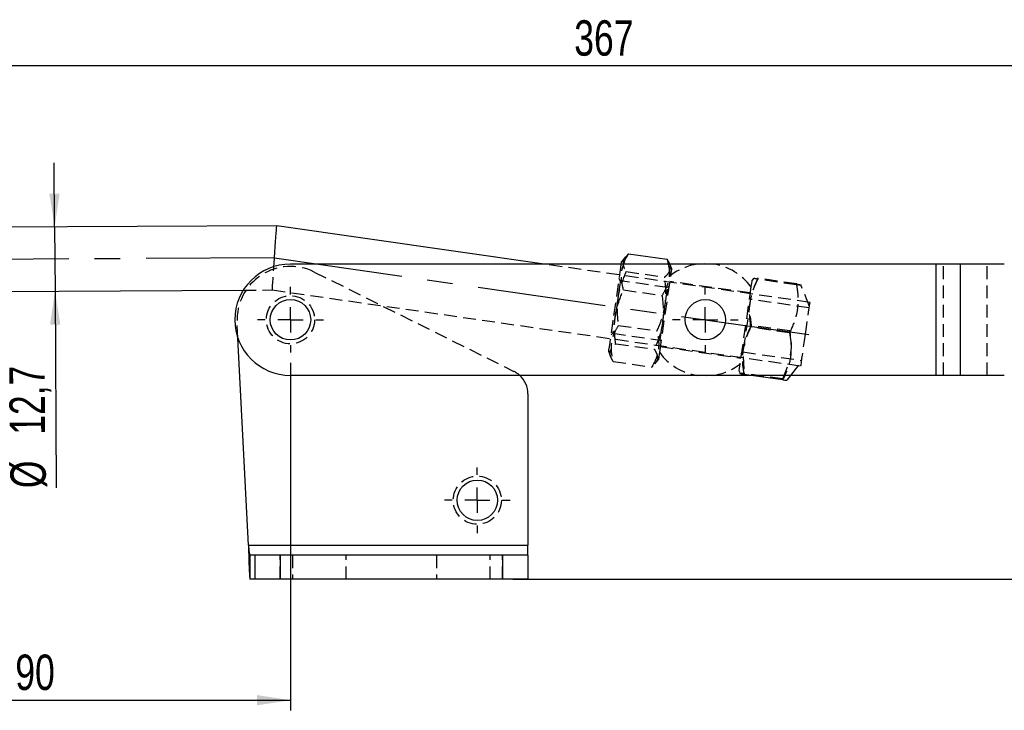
# Model space of a CAD drawing. Extents: x 95 to 730, y 28 to 566.
# Tile 5 of 19: x 243 to 438, y 430 to 566. Entities that reach past the tile are written whole.
import ezdxf

# ---------------------------------------------------------------- set-up
doc = ezdxf.new("R2010")
doc.units = 0
doc.header["$LTSCALE"] = 2
doc.linetypes.add('CENTERX2', pattern=[20.32, 12.7, -2.54, 2.54, -2.54])
doc.linetypes.add('HIDDEN', pattern=[1.905, 1.27, -0.635])
doc.layers.get('0').update_dxf_attribs({"linetype": 'CONTINUOUS'})
doc.styles.add('SLDTEXTSTYLE0', font='TXT', dxfattribs={"width": 0.75})
doc.dimstyles.new('SLDDIMSTYLE0', dxfattribs={"dimtxt": 7, "dimasz": 6.604, "dimexe": 0, "dimexo": 0.0625, "dimgap": 1.75, "dimtad": 1, "dimdec": 0, "dimrnd": 1e-09, "dimzin": 12, "dimtxsty": 'SLDTEXTSTYLE0', "dimsah": 1, "dimcen": 0.09, "dimazin": 3, "dimtfac": 1, "dimtdec": 0, "dimtofl": 0, "dimtmove": 0, "dimatfit": 3, "dimtolj": 1, "dimtzin": 12})
doc.dimstyles.new('SLDDIMSTYLE1', dxfattribs={"dimtxt": 7, "dimasz": 6.604, "dimexe": 0, "dimexo": 0.0625, "dimgap": 1.75, "dimtad": 1, "dimdec": 0, "dimrnd": 1e-09, "dimzin": 12, "dimtxsty": 'SLDTEXTSTYLE0', "dimsah": 1, "dimcen": 0.09, "dimazin": 3, "dimtfac": 1, "dimtofl": 0, "dimtmove": 0, "dimatfit": 3, "dimtolj": 1, "dimtzin": 12})
doc.dimstyles.new('SLDDIMSTYLE2', dxfattribs={"dimtxt": 7, "dimasz": 6.604, "dimexe": 0, "dimexo": 0.0625, "dimgap": 1.75, "dimtad": 1, "dimdec": 3, "dimrnd": 1e-09, "dimzin": 12, "dimtxsty": 'SLDTEXTSTYLE0', "dimsah": 1, "dimcen": 0.09, "dimazin": 3, "dimtfac": 1, "dimtdec": 3, "dimtmove": 0, "dimatfit": 3, "dimtolj": 1, "dimtzin": 12})

# ---------------------------------------------------------------- blocks, each defined once
blk = doc.blocks.new('_D')
at = {"color": 179, "linetype": 'CONTINUOUS'}
for p, q in [((516.51, 526.88), (590.77, 526.88)), ((588.77, 455.64), (588.77, 526.88)), ((340.88, 455.64), (590.77, 455.64))]:
    blk.add_line(p, q, dxfattribs=at)
for points in [[(588.77, 526.88), (587.75, 520.28), (589.79, 520.28)], [(588.77, 455.64), (589.79, 462.24), (587.75, 462.24)]]:
    blk.add_solid(points, dxfattribs=at)
at = {"color": 179, "linetype": 'CONTINUOUS', "insert": (579.75, 482.74, 0.1), "char_height": 7, "attachment_point": 1, "rotation": 90, "style": 'SLDTEXTSTYLE0'}
blk.add_mtext('71', dxfattribs=at)
blk = doc.blocks.new('_D_1')
at = {"color": 179, "linetype": 'CONTINUOUS'}
for p, q in [((189.22, 509.08), (189.22, 559.17)), ((556.45, 506.18), (556.45, 559.17)), ((556.45, 557.17), (189.22, 557.17))]:
    blk.add_line(p, q, dxfattribs=at)
for points in [[(189.22, 557.17), (195.82, 556.16), (195.82, 558.19)], [(556.45, 557.17), (549.85, 558.19), (549.85, 556.16)]]:
    blk.add_solid(points, dxfattribs=at)
at = {"color": 179, "linetype": 'CONTINUOUS', "insert": (353.04, 566.2, 0.1), "char_height": 7, "attachment_point": 1, "style": 'SLDTEXTSTYLE0'}
blk.add_mtext('367', dxfattribs=at)
blk = doc.blocks.new('_D_3')
at = {"color": 179, "linetype": 'CONTINUOUS'}
for p, q in [((250.34, 525.32), (250.27, 538.02)), ((250.34, 525.32), (250.41, 512.62)), ((250.41, 512.62), (250.62, 473.69))]:
    blk.add_line(p, q, dxfattribs=at)
for points in [[(250.34, 525.32), (251.32, 531.93), (249.29, 531.92)], [(250.41, 512.62), (249.43, 506.01), (251.46, 506.02)]]:
    blk.add_solid(points, dxfattribs=at)
at = {"color": 179, "linetype": 'CONTINUOUS', "char_height": 7, "attachment_point": 1, "rotation": 90.3168, "style": 'SLDTEXTSTYLE0'}
for s, insert in [('12,7', (241.44, 484.2, 0.1)), ('%%c', (241.6, 473.64, 0.1))]:
    blk.add_mtext(s, dxfattribs=dict(at, insert=insert))
blk = doc.blocks.new('_D_4')
at = {"color": 179, "linetype": 'CONTINUOUS'}
for p, q in [((206.69, 498.46), (206.69, 429.71)), ((296.95, 498.46), (296.95, 429.71)), ((206.69, 431.71), (296.95, 431.71))]:
    blk.add_line(p, q, dxfattribs=at)
for points in [[(206.69, 431.71), (213.3, 430.7), (213.3, 432.73)], [(296.95, 431.71), (290.35, 432.73), (290.35, 430.7)]]:
    blk.add_solid(points, dxfattribs=at)
at = {"color": 179, "linetype": 'CONTINUOUS', "insert": (242.56, 440.74, 0.1), "char_height": 7, "attachment_point": 1, "style": 'SLDTEXTSTYLE0'}
blk.add_mtext('90', dxfattribs=at)
blk = doc.blocks.new('SW_CENTERMARKSYMBOL_2')
at = {"color": 0, "linetype": 'CONTINUOUS'}
for p, q in [((0, 5), (0, 6.5)), ((0, 0), (0, 2.5)), ((-5, 0), (-6.5, 0)), ((0, 0), (-2.5, 0)), ((0, 0), (0, -2.5)), ((0, 0), (2.5, 0)), ((5, 0), (6.5, 0)), ((0, -5), (0, -6.5))]:
    blk.add_line(p, q, dxfattribs=at)
blk = doc.blocks.new('SW_CENTERMARKSYMBOL_3')
at = {"color": 0, "linetype": 'CONTINUOUS'}
for p, q in [((0, 5), (0, 6.5)), ((0, 0), (0, 2.5)), ((-5, 0), (-6.5, 0)), ((0, 0), (-2.5, 0)), ((0, 0), (0, -2.5)), ((0, 0), (2.5, 0)), ((5, 0), (6.5, 0)), ((0, -5), (0, -6.5))]:
    blk.add_line(p, q, dxfattribs=at)
blk = doc.blocks.new('SW_CENTERMARKSYMBOL_4')
at = {"color": 0, "linetype": 'CONTINUOUS'}
for p, q in [((0, 5), (0, 6.5)), ((0, 0), (0, 2.5)), ((-5, 0), (-6.5, 0)), ((0, 0), (-2.5, 0)), ((0, 0), (0, -2.5)), ((0, 0), (2.5, 0)), ((5, 0), (6.5, 0)), ((0, -5), (0, -6.5))]:
    blk.add_line(p, q, dxfattribs=at)

msp = doc.modelspace()

# ---------------------------------------------------------------- linework, layer by layer
at = {"color": 7, "linetype": 'CONTINUOUS'}
for p, q in [((294.2361, 525.5626), (207.12, 525.0809)), ((347.0698, 517.9649), (294.2361, 525.5626)), ((363.7925, 520.0198), (363.193, 519.3749)), ((363.7925, 520.0198), (371.4395, 518.9201)), ((424.5901, 517.9649), (296.9515, 517.9649)), ((363.1694, 519.3935), (362.4158, 518.4354)), ((371.4395, 518.9201), (371.6195, 517.9649)), ((371.8509, 518.1301), (371.4395, 518.9201)), ((371.9325, 517.9649), (371.8643, 518.1354)), ((424.5901, 495.9649), (424.5901, 517.9649)), ((429.3631, 517.9649), (424.5901, 517.9649)), ((429.3631, 495.9649), (429.3631, 517.9649)), ((438.0502, 517.9649), (429.3631, 517.9649)), ((215.7196, 512.4282), (287.643, 512.8259)), ((288.6344, 462.3906), (286.572, 503.3228)), ((424.5901, 495.9649), (296.9515, 495.9649)), ((394.2766, 495.0656), (388.0227, 495.9649)), ((394.6652, 495.9649), (394.2766, 495.0656)), ((395.1166, 495.0233), (395.8572, 495.9649)), ((429.3631, 495.9649), (424.5901, 495.9649)), ((438.0502, 495.9649), (429.3631, 495.9649)), ((343.8847, 492.2827), (343.8847, 462.3906)), ((288.6344, 462.3906), (343.8847, 462.3906)), ((343.8847, 460.3906), (343.8847, 462.3906)), ((288.9431, 460.3906), (288.9431, 455.6406)), ((289.8847, 460.3906), (288.9431, 460.3906)), ((289.8847, 460.3906), (289.8847, 455.6406)), ((294.8847, 460.3906), (289.8847, 460.3906)), ((294.8847, 460.3906), (294.8847, 455.6406)), ((338.8847, 460.3906), (294.8847, 460.3906)), ((338.8847, 460.3906), (338.8847, 455.6406)), ((343.8847, 460.3906), (338.8847, 460.3906)), ((343.8847, 460.3906), (343.8847, 455.6406)), ((289.8847, 455.6406), (288.9431, 455.6406)), ((294.8847, 455.6406), (289.8847, 455.6406)), ((338.8847, 455.6406), (294.8847, 455.6406)), ((343.8847, 455.6406), (338.8847, 455.6406))]:
    msp.add_line(p, q, dxfattribs=at)
at = {"color": 179, "linetype": 'CENTERX2'}
for q in [(199.5416, 518.6889), (402.6944, 503.5506)]:
    msp.add_line((293.7993, 519.2101), q, dxfattribs=at)
at = {"color": 7, "linetype": 'HIDDEN'}
for p, q in [((399.6517, 510.4035), (347.0698, 517.9649)), ((372.314, 517.012), (371.9325, 517.9649)), ((424.5901, 495.9649), (424.5901, 517.9649)), ((426.0043, 495.9649), (426.0043, 517.9649)), ((429.3631, 495.9649), (429.3631, 517.9649)), ((434.6915, 495.9649), (434.6915, 517.9649)), ((301.6542, 516.4085), (341.1135, 496.7585)), ((363.287, 516.5039), (370.9339, 515.4043)), ((362.1464, 514.6856), (361.9364, 515.1011)), ((371.5159, 513.3382), (362.1464, 514.6856)), ((369.9351, 500.4694), (372.1308, 515.7379)), ((387.7953, 512.26), (371.9582, 514.5375)), ((388.5147, 515.197), (388.1511, 514.7346)), ((396.9806, 513.8691), (389.3337, 514.9688)), ((397.0086, 514.0638), (389.3617, 515.1635)), ((397.0086, 514.0638), (397.6397, 513.921)), ((399.5358, 509.5977), (397.8265, 513.8677)), ((287.643, 512.8259), (293.3626, 512.8576)), ((293.3626, 512.8576), (397.844, 497.8328)), ((362.766, 512.881), (370.413, 511.7813)), ((371.8345, 513.6777), (371.5159, 513.3382)), ((387.9679, 513.4605), (385.7722, 498.1919)), ((387.8817, 510.9848), (387.6716, 511.4003)), ((399.4951, 509.3147), (387.8817, 510.9848)), ((286.572, 503.3228), (286.4152, 506.434)), ((387.8124, 507.5786), (388.0237, 505.859)), ((360.3332, 503.9529), (360.6519, 504.2925)), ((360.6519, 504.2925), (370.0213, 502.9451)), ((361.7548, 505.8493), (369.4018, 504.7497)), ((395.6146, 504.37), (387.9677, 505.4697)), ((395.6706, 504.7594), (388.0237, 505.859)), ((361.2338, 502.2264), (368.8808, 501.1268)), ((370.0213, 502.9451), (370.2314, 502.5296)), ((359.8537, 500.6187), (360.3067, 499.487)), ((370.1078, 501.6698), (385.9449, 499.3924)), ((386.0685, 500.2521), (386.3871, 500.5917)), ((386.3871, 500.5917), (398.0006, 498.9216)), ((360.7282, 498.7106), (368.3752, 497.6109)), ((369.0039, 498.2441), (369.7519, 499.1953)), ((386.4097, 499.7283), (386.6577, 496.3599)), ((394.3046, 495.2603), (395.5557, 498.5927)), ((395.8572, 495.9649), (397.9599, 498.6386)), ((385.589, 496.9179), (385.8076, 496.3718)), ((386.6577, 496.3599), (386.0119, 496.4008)), ((394.3046, 495.2603), (386.6577, 496.3599)), ((388.0227, 495.9649), (386.6297, 496.1653)), ((288.6344, 462.3906), (343.8847, 462.3906)), ((294.8847, 455.6406), (294.8847, 460.3906)), ((297.3347, 460.3906), (297.3347, 455.6406)), ((307.9347, 455.6406), (307.9347, 460.3906)), ((325.8347, 460.3906), (325.8347, 455.6406)), ((336.4347, 455.6406), (336.4347, 460.3906)), ((338.8847, 455.6406), (338.8847, 460.3906))]:
    msp.add_line(p, q, dxfattribs=at)
at = {"color": 7, "linetype": 'CONTINUOUS', "flags": 128}
for points in [[(293.6795, 517.467), (293.7235, 518.107), (293.7993, 519.2101), (293.8752, 520.3132), (293.9487, 521.3828), (294.0177, 522.3863), (294.0801, 523.2934), (294.1339, 524.0764), (294.1776, 524.7115), (294.2098, 525.1795), (294.2295, 525.4661), (294.2361, 525.5626)], [(362.3482, 517.9649), (362.4016, 518.3367), (362.4158, 518.4354)], [(377.3743, 517.9649), (378.7525, 518.0757), (380.5287, 517.9649)], [(380.5287, 495.9649), (379.1505, 495.8542), (377.3743, 495.9649)]]:
    msp.add_lwpolyline(points, dxfattribs=at)
at = {"color": 7, "linetype": 'HIDDEN', "flags": 128}
for points in [[(360.888, 507.8109), (361.1164, 509.3994), (361.3454, 510.9919), (361.5677, 512.5373), (361.776, 513.986), (361.9637, 515.2914), (362.1248, 516.4115), (362.2541, 517.3104), (362.3473, 517.9591), (362.3482, 517.9649)], [(293.3626, 512.8576), (293.3692, 512.9541), (293.3889, 513.2407), (293.4211, 513.7086), (293.4647, 514.3438), (293.5186, 515.1267), (293.5809, 516.0338), (293.65, 517.0374), (293.6795, 517.467)], [(372.1308, 515.7379), (372.1522, 515.887), (372.2455, 516.5357), (372.2998, 516.9133), (372.314, 517.012)], [(362.1464, 514.6856), (362.1444, 514.6717), (362.1097, 514.4304), (362.0337, 513.9019), (361.9208, 513.1169), (361.7776, 512.1211), (361.6125, 510.9723), (361.4349, 509.7374), (361.2552, 508.488)], [(388.1511, 514.7346), (388.1332, 514.6099), (388.0747, 514.2035), (387.9776, 513.5278), (387.9679, 513.4605)], [(370.0213, 502.9451), (370.0319, 503.0188), (370.0834, 503.3764), (370.1746, 504.011), (370.3004, 504.8855), (370.4533, 505.9494), (370.6246, 507.1406), (370.8043, 508.39), (370.9819, 509.625), (371.1471, 510.7738), (371.2903, 511.7696), (371.4032, 512.5545), (371.4792, 513.083), (371.5139, 513.3244), (371.5159, 513.3382)], [(387.8817, 510.9848), (387.8781, 510.9596), (387.8389, 510.687), (387.7587, 510.1298), (387.6423, 509.3202), (387.4964, 508.3054), (387.3294, 507.1443), (387.1511, 505.9043), (386.9718, 504.6576), (386.802, 503.4767), (386.6515, 502.43), (386.5291, 501.5786), (386.4418, 500.9717), (386.3948, 500.6448), (386.3871, 500.5917)], [(398.7479, 504.1182), (398.9422, 505.4693), (399.1274, 506.7573), (399.2949, 507.9219), (399.4367, 508.9086), (399.5464, 509.6713), (399.6188, 510.1744), (399.6504, 510.3943), (399.6517, 510.4035)], [(361.2552, 508.488), (361.0839, 507.2967), (360.9309, 506.2329), (360.8051, 505.3583), (360.7139, 504.7238), (360.6625, 504.3662), (360.6519, 504.2925)], [(359.8537, 500.6187), (359.863, 500.6831), (359.9109, 501.0161), (359.9981, 501.6227), (360.1219, 502.4833), (360.2782, 503.5703), (360.462, 504.8488), (360.6675, 506.2776), (360.888, 507.8109)], [(397.844, 497.8328), (397.8453, 497.842), (397.877, 498.0619), (397.9493, 498.565), (398.059, 499.3277), (398.2009, 500.3144), (398.3684, 501.479), (398.5536, 502.767), (398.7479, 504.1182)], [(369.7519, 499.1953), (369.7612, 499.2597), (369.8091, 499.5927), (369.8963, 500.1993), (369.9351, 500.4694)], [(385.7722, 498.1919), (385.7226, 497.847), (385.6393, 497.2679), (385.5956, 496.9639), (385.589, 496.9179)]]:
    msp.add_lwpolyline(points, dxfattribs=at)
at = {"color": 7, "linetype": 'HIDDEN'}
for centre in [(296.9515, 506.9649), (333.8847, 471.2649)]:
    msp.add_circle(centre, 4.7625, dxfattribs=at)
at = {"color": 7, "linetype": 'CONTINUOUS'}
for centre in [(296.9515, 506.9649), (378.9515, 506.9649), (333.8847, 471.2649)]:
    msp.add_circle(centre, 4, dxfattribs=at)
for centre, radius, start, end in [((296.9515, 506.9649), 11, 90, 270), ((338.8847, 492.2827), 5, 0, 47.428928)]:
    msp.add_arc(centre, radius, start, end, dxfattribs=at)
at = {"color": 7, "linetype": 'HIDDEN'}
for centre, radius, start, end in [((378.9515, 506.9649), 11.1125, 98.159717, 127.863853), ((378.9515, 506.9649), 11.1125, 35.76975, 81.840283), ((296.9515, 506.9649), 10.5497, 63.52755, 182.884483), ((378.9515, 506.9649), 11.1125, 215.76975, 261.840283), ((338.8847, 492.2827), 5, 47.428928, 63.52755), ((378.9515, 506.9649), 11.1125, 278.159717, 307.863853)]:
    msp.add_arc(centre, radius, start, end, dxfattribs=at)
at = {"color": 7, "linetype": 'CONTINUOUS'}
for points, knots in [([(362.8234, 517.9649), (362.8684, 518.1271), (363.0668, 518.844), (363.476, 519.5069), (363.7925, 520.0198)], [0, 0, 0, 0, 0.22627757, 1, 1, 1, 1]), ([(394.2766, 495.0656), (394.5324, 495.0461), (395.0009, 495.0103), (395.0614, 495.0342), (395.0889, 495.0451)], [0, 0, 0, 0, 0.54599104, 1, 1, 1, 1]), ([(288.6344, 462.3906), (288.6601, 462.1285), (288.7115, 461.6044), (288.7887, 460.9433), (288.8659, 460.4808), (288.9173, 460.4207), (288.9431, 460.3906)], [0, 0, 0, 0, 0.25000047, 0.50000001, 0.75000011, 1, 1, 1, 1]), ([(288.6344, 462.3906), (288.6601, 461.5061), (288.7115, 459.7371), (288.7887, 457.5059), (288.8659, 455.945), (288.9173, 455.7421), (288.9431, 455.6406)], [0, 0, 0, 0, 0.24999993, 0.5000001, 0.75000003, 1, 1, 1, 1])]:
    msp.add_open_spline(points, degree=3, knots=knots, dxfattribs=at)
at = {"color": 7, "linetype": 'HIDDEN'}
for points, knots in [([(362.766, 512.881), (362.6157, 513.5347), (362.312, 514.8563), (362.3483, 516.5796), (362.694, 517.5876), (362.8234, 517.9649)], [0, 0, 0, 0, 0.37978883, 0.76781345, 1, 1, 1, 1]), ([(363.193, 519.3749), (363.1334, 519.3141), (362.7998, 518.9732), (362.6307, 518.3118), (362.7503, 517.4039), (363.107, 516.8057), (363.287, 516.5039)], [0, 0, 0, 0, 0.07403503, 0.41443603, 0.70453519, 1, 1, 1, 1]), ([(371.6195, 517.9649), (371.6935, 517.6293), (371.9147, 516.6251), (371.8084, 515.0609), (371.2991, 513.3244), (370.7101, 512.2988), (370.413, 511.7813)], [0, 0, 0, 0, 0.15583484, 0.46616478, 0.73063653, 1, 1, 1, 1]), ([(370.9339, 515.4043), (371.222, 515.6744), (371.8044, 516.2205), (372.0917, 517.1107), (372.0486, 517.7623), (371.8706, 518.0936), (371.8509, 518.1301)], [0, 0, 0, 0, 0.33331068, 0.67384919, 0.96406551, 1, 1, 1, 1]), ([(363.287, 516.5039), (362.7663, 515.2256), (361.8992, 513.0968), (361.4673, 509.8792), (361.5257, 507.6049), (361.701, 506.2614), (361.7548, 505.8493)], [0, 0, 0, 0, 0.37723719, 0.62820894, 0.88596029, 1, 1, 1, 1]), ([(369.4018, 504.7497), (369.5695, 505.1299), (370.1069, 506.3481), (370.8074, 508.512), (371.3078, 511.7208), (371.0733, 514.031), (370.9339, 515.4043)], [0, 0, 0, 0, 0.11404023, 0.36536117, 0.62276099, 1, 1, 1, 1]), ([(387.9677, 505.4697), (387.8076, 506.6991), (387.541, 508.7465), (387.9832, 511.607), (388.6455, 513.5319), (389.1721, 514.6315), (389.3337, 514.9688)], [0, 0, 0, 0, 0.37723736, 0.62820907, 0.88596053, 1, 1, 1, 1]), ([(389.3617, 515.1635), (388.9782, 514.3964), (388.4582, 513.3562), (388.2351, 512.2351), (388.1765, 511.9407)], [0, 0, 0, 0, 0.73740009, 1, 1, 1, 1]), ([(389.3337, 514.9688), (389.0851, 515.0218), (388.6012, 515.1249), (388.5514, 515.1668), (388.5271, 515.1872)], [0, 0, 0, 0, 0.51354003, 1, 1, 1, 1]), ([(396.9806, 513.8691), (397.0406, 513.5), (397.2327, 512.3174), (397.3297, 510.2844), (396.9558, 507.4132), (396.1146, 505.5046), (395.6146, 504.37)], [0, 0, 0, 0, 0.11404016, 0.36536122, 0.62276103, 1, 1, 1, 1]), ([(397.7937, 513.8546), (397.8079, 513.8492), (397.887, 513.819), (397.6129, 513.8237), (397.1927, 513.8539), (396.9806, 513.8691)], [0, 0, 0, 0, 0.097630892, 0.544681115, 1, 1, 1, 1]), ([(361.2338, 502.2264), (361.18, 502.6385), (361.0077, 503.9588), (360.9453, 506.2323), (361.3694, 509.4521), (362.2453, 511.6027), (362.766, 512.881)], [0, 0, 0, 0, 0.11404022, 0.36536118, 0.62276103, 1, 1, 1, 1]), ([(370.413, 511.7813), (370.5523, 510.4081), (370.7845, 508.1213), (370.2922, 504.9123), (369.5953, 502.7466), (369.0485, 501.507), (368.8808, 501.1268)], [0, 0, 0, 0, 0.37723723, 0.62820901, 0.88596039, 1, 1, 1, 1]), ([(361.7548, 505.8493), (361.4231, 505.2646), (360.7526, 504.0825), (360.3063, 502.2524), (360.3145, 500.4404), (360.5895, 499.2907), (360.7282, 498.7106)], [0, 0, 0, 0, 0.2646058, 0.5349496, 0.76534406, 1, 1, 1, 1]), ([(368.3752, 497.6109), (368.7069, 498.1956), (369.3774, 499.3777), (369.8237, 501.2079), (369.8155, 503.0199), (369.5405, 504.1696), (369.4018, 504.7497)], [0, 0, 0, 0, 0.264605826, 0.534949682, 0.765344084, 1, 1, 1, 1]), ([(386.6297, 496.1653), (386.5032, 497.0077), (386.2476, 498.7109), (386.416, 501.1556), (387.0119, 503.4301), (387.6471, 504.7857), (387.9677, 505.4697)], [0, 0, 0, 0, 0.26460585, 0.5349497, 0.76534422, 1, 1, 1, 1]), ([(388.0237, 505.859), (387.8641, 505.5215), (387.353, 504.44), (386.8118, 503.0819), (386.6759, 502.0226), (386.6439, 501.7727)], [0, 0, 0, 0, 0.257476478, 0.824900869, 1, 1, 1, 1]), ([(395.6146, 504.37), (395.7416, 503.5274), (395.9983, 501.8239), (395.8221, 499.3816), (395.3308, 497.4149), (394.8435, 496.3532), (394.6652, 495.9649)], [0, 0, 0, 0, 0.29459462, 0.59557757, 0.85208365, 1, 1, 1, 1]), ([(395.7797, 499.9712), (395.8449, 500.358), (396.0492, 501.5705), (395.9198, 503.1879), (395.7291, 504.3905), (395.6706, 504.7594)], [0, 0, 0, 0, 0.2451361, 0.76846021, 1, 1, 1, 1]), ([(360.7282, 498.7106), (360.5295, 499.0506), (360.1278, 499.7381), (360.0799, 500.6779), (360.4688, 501.5138), (360.9773, 501.9874), (361.2338, 502.2264)], [0, 0, 0, 0, 0.264605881, 0.534949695, 0.765344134, 1, 1, 1, 1]), ([(368.8808, 501.1268), (369.0795, 500.7867), (369.4812, 500.0993), (369.5292, 499.1594), (369.1402, 498.3235), (368.6317, 497.8499), (368.3752, 497.6109)], [0, 0, 0, 0, 0.26460584, 0.53494962, 0.7653441, 1, 1, 1, 1]), ([(385.8223, 496.3776), (385.8169, 496.3771), (385.7484, 496.3702), (386.0157, 496.2991), (386.4238, 496.2101), (386.6297, 496.1653)], [0, 0, 0, 0, 0.04062199, 0.51591553, 1, 1, 1, 1])]:
    msp.add_open_spline(points, degree=3, knots=knots, dxfattribs=at)

# ---------------------------------------------------------------- block references
at = {"color": 179, "linetype": 'CONTINUOUS'}
for name, p in [('SW_CENTERMARKSYMBOL_2', (296.9515, 506.9649)), ('SW_CENTERMARKSYMBOL_4', (378.9515, 506.9649)), ('SW_CENTERMARKSYMBOL_3', (333.8847, 471.2649))]:
    msp.add_blockref(name, p, dxfattribs=at)

# ---------------------------------------------------------------- dimensions: what is measured, and where the dimension line sits
for base, p1, p2, picture, middle in [((189.2195, 557.1717), (556.4494, 504.1781), (189.2195, 507.0812), '_D_1', (363.6453, 557.1717)), ((296.9515, 431.7141), (206.6947, 500.4649), (296.9515, 500.4649), '_D_4', (250.5774, 431.7141))]:
    dim = msp.add_linear_dim(base=base, p1=p1, p2=p2, dimstyle='SLDDIMSTYLE1', dxfattribs=at)
    dim.commit()
    dim.dimension.update_dxf_attribs({"geometry": picture, "text_midpoint": middle, "dimtype": 160})
dim = msp.add_linear_dim(base=(250.4096, 512.6201), p1=(207.12, 525.0809), p2=(293.3626, 512.8576), angle=270.316802, text='%%c<>', dimstyle='SLDDIMSTYLE2', dxfattribs=at)
dim.commit()
dim.dimension.update_dxf_attribs({"geometry": '_D_3', "text_midpoint": (250.5298, 490.8662), "dimtype": 160})
dim = msp.add_linear_dim(base=(588.7706, 526.8847), p1=(338.8847, 455.6406), p2=(514.5142, 526.8847), angle=90, dimstyle='SLDDIMSTYLE0', dxfattribs=at)
dim.commit()
dim.dimension.update_dxf_attribs({"geometry": '_D', "text_midpoint": (588.7706, 490.7518), "dimtype": 160})

doc.saveas('drawing.dxf')
